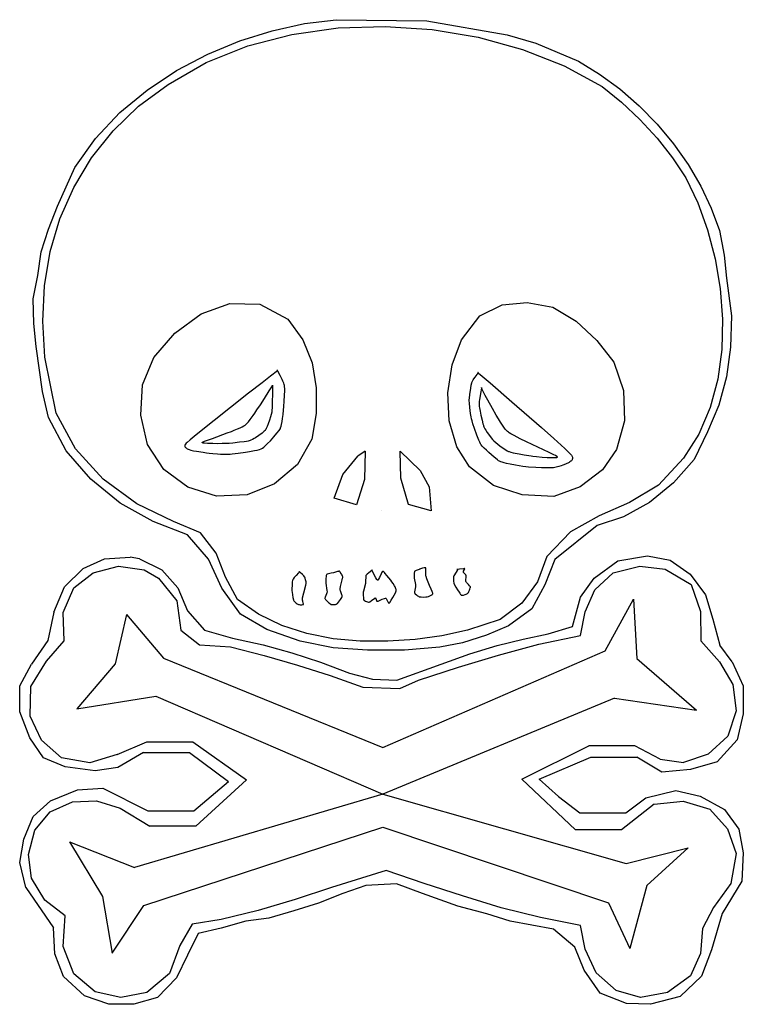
# Model space of a CAD drawing. Extents: x -1.57 to 1.57, y -2.15 to 2.13.
import ezdxf

# ---------------------------------------------------------------- set-up
doc = ezdxf.new("R2010")
doc.units = 0
doc.linetypes.add('DOT', pattern=[0.25, 0, -0.25])

msp = doc.modelspace()

# ---------------------------------------------------------------- linework, layer by layer
at = {"color": 7, "linetype": 'CONTINUOUS'}
for p, q in [((-0.475, 2.087), (-0.335, 2.118)), ((-0.39, 2.071), (-0.189, 2.099)), ((-0.335, 2.118), (-0.198, 2.135)), ((-0.198, 2.135), (0.197, 2.13)), ((-0.189, 2.099), (0.015, 2.106)), ((0.015, 2.106), (0.219, 2.093)), ((0.197, 2.13), (0.546, 2.069)), ((-0.616, 2.043), (-0.475, 2.087)), ((-0.582, 2.021), (-0.39, 2.071)), ((0.219, 2.093), (0.42, 2.059)), ((0.42, 2.059), (0.612, 2.006)), ((0.546, 2.069), (0.67, 2.033)), ((-0.763, 1.949), (-0.582, 2.021)), ((-0.756, 1.985), (-0.616, 2.043)), ((0.67, 2.033), (0.855, 1.954)), ((-0.891, 1.914), (-0.756, 1.985)), ((0.612, 2.006), (0.793, 1.934)), ((-0.928, 1.854), (-0.763, 1.949)), ((0.793, 1.934), (0.958, 1.844)), ((0.855, 1.954), (0.947, 1.898)), ((-1.019, 1.829), (-0.891, 1.914)), ((0.947, 1.898), (1.036, 1.834)), ((-1.056, 1.759), (-0.928, 1.854)), ((0.958, 1.844), (1.042, 1.776)), ((-1.138, 1.731), (-1.019, 1.829)), ((1.036, 1.834), (1.119, 1.761)), ((-1.167, 1.652), (-1.056, 1.759)), ((1.042, 1.776), (1.122, 1.701)), ((1.119, 1.761), (1.197, 1.681)), ((-1.244, 1.619), (-1.138, 1.731)), ((1.122, 1.701), (1.197, 1.62)), ((1.197, 1.681), (1.268, 1.596)), ((-1.261, 1.534), (-1.167, 1.652)), ((-1.334, 1.493), (-1.244, 1.619)), ((1.197, 1.62), (1.264, 1.535)), ((1.268, 1.596), (1.332, 1.506)), ((-1.338, 1.406), (-1.261, 1.534)), ((1.264, 1.535), (1.322, 1.448)), ((1.332, 1.506), (1.387, 1.412)), ((-1.408, 1.324), (-1.334, 1.493)), ((1.322, 1.448), (1.374, 1.339)), ((-1.398, 1.27), (-1.338, 1.406)), ((1.387, 1.412), (1.433, 1.316)), ((1.374, 1.339), (1.416, 1.221)), ((-1.448, 1.224), (-1.408, 1.324)), ((1.433, 1.316), (1.468, 1.219)), ((-1.44, 1.127), (-1.398, 1.27)), ((-1.479, 1.126), (-1.448, 1.224)), ((1.416, 1.221), (1.449, 1.096)), ((1.468, 1.219), (1.489, 1.112)), ((-1.4937, 1.0236), (-1.479, 1.126)), ((-1.465, 0.978), (-1.44, 1.127)), ((1.449, 1.096), (1.471, 0.966)), ((1.489, 1.112), (1.499, 1.012)), ((-1.514, 0.922), (-1.4937, 1.0236)), ((1.499, 1.012), (1.521, 0.848)), ((-1.473, 0.824), (-1.465, 0.978)), ((1.471, 0.966), (1.481, 0.833)), ((-1.512, 0.814), (-1.514, 0.922)), ((-0.785, 0.856), (-0.659, 0.901)), ((-0.659, 0.901), (-0.53, 0.898)), ((0.524, 0.896), (0.633, 0.906)), ((0.633, 0.906), (0.744, 0.885)), ((-0.899, 0.773), (-0.785, 0.856)), ((-0.53, 0.898), (-0.407, 0.833)), ((0.427, 0.848), (0.524, 0.896)), ((0.744, 0.885), (0.846, 0.825)), ((-1.502, 0.714), (-1.512, 0.814)), ((-1.464, 0.668), (-1.473, 0.824)), ((-0.407, 0.833), (-0.343, 0.744)), ((0.347, 0.744), (0.427, 0.848)), ((0.846, 0.825), (0.935, 0.74)), ((1.481, 0.833), (1.478, 0.702)), ((1.521, 0.848), (1.517, 0.712)), ((-0.99, 0.666), (-0.899, 0.773)), ((-0.343, 0.744), (-0.302, 0.643)), ((0.306, 0.634), (0.347, 0.744)), ((0.935, 0.74), (1.01, 0.646)), ((-1.474, 0.519), (-1.502, 0.714)), ((1.478, 0.702), (1.461, 0.573)), ((1.517, 0.712), (1.499, 0.583)), ((-1.414, 0.425), (-1.464, 0.668)), ((-1.039, 0.548), (-0.99, 0.666)), ((-0.302, 0.643), (-0.284, 0.535)), ((1.01, 0.646), (1.051, 0.523)), ((-0.453, 0.608499), (-0.482335, 0.585753)), ((-0.450606, 0.607485), (-0.453, 0.612395)), ((-0.441267, 0.588618), (-0.450606, 0.607485)), ((0.288, 0.513), (0.306, 0.634)), ((0.415525, 0.592655), (0.419591, 0.600708)), ((0.419434, 0.600979), (0.418465, 0.601824)), ((0.418465, 0.601824), (0.421671, 0.599027)), ((0.419823, 0.600639), (0.419434, 0.600979)), ((0.419591, 0.600708), (0.419823, 0.600639)), ((-0.519646, 0.556787), (-0.578231, 0.510929)), ((-0.482335, 0.585753), (-0.519646, 0.556787)), ((-0.432887, 0.571135), (-0.441267, 0.588618)), ((-0.429387, 0.563317), (-0.432887, 0.571135)), ((-0.425706, 0.554492), (-0.429387, 0.563317)), ((0.389672, 0.545802), (0.391944, 0.556508)), ((0.391944, 0.556508), (0.392411, 0.558133)), ((0.392411, 0.558133), (0.393245, 0.56022)), ((0.393245, 0.56022), (0.394975, 0.563595)), ((0.394975, 0.563595), (0.398292, 0.569028)), ((0.398292, 0.569028), (0.401518, 0.573795)), ((0.401518, 0.573795), (0.407288, 0.581783)), ((0.407288, 0.581783), (0.415134, 0.59213)), ((0.415134, 0.59213), (0.415525, 0.592655)), ((0.421671, 0.599027), (0.436467, 0.586033)), ((0.436467, 0.586033), (0.47154, 0.555795)), ((1.461, 0.573), (1.428, 0.449)), ((1.499, 0.583), (1.465, 0.46)), ((-1.448, 0.406), (-1.474, 0.519)), ((-1.047, 0.416), (-1.039, 0.548)), ((-0.509078, 0.488958), (-0.488536, 0.52118)), ((-0.488536, 0.52118), (-0.480025, 0.534635)), ((-0.480025, 0.534635), (-0.476948, 0.539533)), ((-0.476948, 0.539533), (-0.475105, 0.543115)), ((-0.475105, 0.543115), (-0.47378, 0.545764)), ((-0.474685, 0.542895), (-0.47493, 0.512835)), ((-0.47378, 0.545764), (-0.474702, 0.544144)), ((-0.474702, 0.544144), (-0.474593, 0.54507)), ((-0.474593, 0.54507), (-0.474685, 0.542895)), ((-0.423821, 0.549439), (-0.425706, 0.554492)), ((-0.422368, 0.544742), (-0.423821, 0.549439)), ((-0.421822, 0.542186), (-0.422368, 0.544742)), ((-0.421927, 0.50123), (-0.421231, 0.523758)), ((-0.421465, 0.538693), (-0.421822, 0.542186)), ((-0.421234, 0.531889), (-0.421465, 0.538693)), ((-0.421231, 0.523758), (-0.421234, 0.531889)), ((-0.284, 0.535), (-0.284, 0.423)), ((0.383129, 0.50505), (0.387432, 0.533127)), ((0.387432, 0.533127), (0.389672, 0.545802)), ((0.433637, 0.533615), (0.429703, 0.509512)), ((0.433914, 0.535601), (0.433637, 0.533615)), ((0.433868, 0.534698), (0.433914, 0.535601)), ((0.43493, 0.531827), (0.433868, 0.534698)), ((0.436327, 0.527287), (0.43493, 0.531827)), ((0.437123, 0.525624), (0.436327, 0.527287)), ((0.437804, 0.524652), (0.437123, 0.525624)), ((0.4502, 0.50194), (0.437804, 0.524652)), ((0.47154, 0.555795), (0.565692, 0.474302)), ((1.051, 0.523), (1.056, 0.391)), ((-0.578231, 0.510929), (-0.806625, 0.3308)), ((-0.527056, 0.461249), (-0.509078, 0.488958)), ((-0.47493, 0.512835), (-0.475385, 0.470198)), ((-0.424622, 0.45426), (-0.423162, 0.476669)), ((-0.423162, 0.476669), (-0.421927, 0.50123)), ((0.294, 0.391), (0.288, 0.513)), ((0.380638, 0.47942), (0.380681, 0.481856)), ((0.381391, 0.467858), (0.380638, 0.47942)), ((0.380681, 0.481856), (0.381253, 0.489347)), ((0.381253, 0.489347), (0.383129, 0.50505)), ((0.424646, 0.476314), (0.423641, 0.46492)), ((0.425317, 0.482142), (0.424646, 0.476314)), ((0.429703, 0.509512), (0.425317, 0.482142)), ((0.461975, 0.480424), (0.4502, 0.50194)), ((0.481602, 0.445236), (0.461975, 0.480424)), ((0.565692, 0.474302), (0.694946, 0.361642)), ((-0.550938, 0.425327), (-0.541871, 0.438825)), ((-0.541871, 0.438825), (-0.527056, 0.461249)), ((-0.477444, 0.428557), (-0.479746, 0.418695)), ((-0.476962, 0.431916), (-0.477444, 0.428557)), ((-0.47659, 0.436053), (-0.476962, 0.431916)), ((-0.475909, 0.449761), (-0.47659, 0.436053)), ((-0.475385, 0.470198), (-0.475909, 0.449761)), ((-0.428166, 0.419497), (-0.426035, 0.437844)), ((-0.426035, 0.437844), (-0.424622, 0.45426)), ((0.383453, 0.449631), (0.381391, 0.467858)), ((0.386931, 0.423485), (0.383453, 0.449631)), ((0.423641, 0.46492), (0.42371, 0.459397)), ((0.42371, 0.459397), (0.42444, 0.453518)), ((0.42444, 0.453518), (0.425411, 0.447455)), ((0.425411, 0.447455), (0.428088, 0.433316)), ((0.428088, 0.433316), (0.43173, 0.415439)), ((0.498048, 0.416288), (0.481602, 0.445236)), ((1.428, 0.449), (1.379, 0.334)), ((1.465, 0.46), (1.416, 0.344)), ((-1.371, 0.261), (-1.448, 0.406)), ((-1.331, 0.27), (-1.414, 0.425)), ((-1.018, 0.288), (-1.047, 0.416)), ((-0.58333, 0.382091), (-0.579232, 0.386898)), ((-0.579232, 0.386898), (-0.571576, 0.396626)), ((-0.571576, 0.396626), (-0.567013, 0.402669)), ((-0.567013, 0.402669), (-0.558231, 0.414876)), ((-0.558231, 0.414876), (-0.550938, 0.425327)), ((-0.487217, 0.394114), (-0.492584, 0.378848)), ((-0.482725, 0.408222), (-0.487217, 0.394114)), ((-0.479746, 0.418695), (-0.482725, 0.408222)), ((-0.435171, 0.374831), (-0.43263, 0.388182)), ((-0.43263, 0.388182), (-0.430575, 0.400977)), ((-0.430575, 0.400977), (-0.428166, 0.419497)), ((-0.284, 0.423), (-0.303, 0.312)), ((0.327, 0.278), (0.294, 0.391)), ((0.389259, 0.409333), (0.386931, 0.423485)), ((0.390959, 0.400138), (0.389259, 0.409333)), ((0.391974, 0.395623), (0.390959, 0.400138)), ((0.393226, 0.391026), (0.391974, 0.395623)), ((0.396999, 0.378633), (0.393226, 0.391026)), ((0.43173, 0.415439), (0.436527, 0.39412)), ((0.436527, 0.39412), (0.440455, 0.377886)), ((0.507678, 0.40015), (0.498048, 0.416288)), ((0.516886, 0.385187), (0.507678, 0.40015)), ((1.056, 0.391), (1.021, 0.266)), ((-0.671535, 0.338428), (-0.652631, 0.345542)), ((-0.652631, 0.345542), (-0.64023, 0.350452)), ((-0.64023, 0.350452), (-0.625643, 0.356437)), ((-0.625643, 0.356437), (-0.61529, 0.360978)), ((-0.61529, 0.360978), (-0.606353, 0.365175)), ((-0.606353, 0.365175), (-0.598899, 0.369086)), ((-0.598899, 0.369086), (-0.595713, 0.370975)), ((-0.595713, 0.370975), (-0.592464, 0.37317)), ((-0.592464, 0.37317), (-0.590388, 0.374861)), ((-0.590388, 0.374861), (-0.586693, 0.378423)), ((-0.586693, 0.378423), (-0.58333, 0.382091)), ((-0.510039, 0.345849), (-0.514523, 0.341947)), ((-0.506813, 0.349025), (-0.510039, 0.345849)), ((-0.505445, 0.350605), (-0.506813, 0.349025)), ((-0.503233, 0.354029), (-0.505445, 0.350605)), ((-0.501099, 0.35817), (-0.503233, 0.354029)), ((-0.497356, 0.36659), (-0.501099, 0.35817)), ((-0.492584, 0.378848), (-0.497356, 0.36659)), ((-0.454821, 0.33728), (-0.4455, 0.34908)), ((-0.4455, 0.34908), (-0.441959, 0.354213)), ((-0.441959, 0.354213), (-0.440032, 0.357926)), ((-0.440032, 0.357926), (-0.439058, 0.360427)), ((-0.439058, 0.360427), (-0.436821, 0.367853)), ((-0.436821, 0.367853), (-0.435171, 0.374831)), ((0.403674, 0.358668), (0.396999, 0.378633)), ((0.414054, 0.32893), (0.403674, 0.358668)), ((0.440455, 0.377886), (0.442141, 0.371839)), ((0.442141, 0.371839), (0.443, 0.368964)), ((0.443, 0.368964), (0.444133, 0.365666)), ((0.444133, 0.365666), (0.44547, 0.362663)), ((0.44547, 0.362663), (0.449097, 0.355949)), ((0.449097, 0.355949), (0.45239, 0.350462)), ((0.45239, 0.350462), (0.458779, 0.340626)), ((0.525465, 0.372058), (0.516886, 0.385187)), ((0.534029, 0.359811), (0.525465, 0.372058)), ((0.539019, 0.35335), (0.534029, 0.359811)), ((0.544284, 0.347386), (0.539019, 0.35335)), ((0.546649, 0.345129), (0.544284, 0.347386)), ((0.551398, 0.341451), (0.546649, 0.345129)), ((0.694946, 0.361642), (0.748333, 0.314302)), ((1.416, 0.344), (1.358, 0.223)), ((-0.832538, 0.309192), (-0.845817, 0.297481)), ((-0.806625, 0.3308), (-0.832538, 0.309192)), ((-0.778085, 0.298614), (-0.772395, 0.301214)), ((-0.772395, 0.301214), (-0.769434, 0.302491)), ((-0.769434, 0.302491), (-0.735601, 0.314958)), ((-0.735601, 0.314958), (-0.671535, 0.338428)), ((-0.59787, 0.3003), (-0.617876, 0.297856)), ((-0.587908, 0.301748), (-0.59787, 0.3003)), ((-0.580017, 0.303089), (-0.587908, 0.301748)), ((-0.575016, 0.304122), (-0.580017, 0.303089)), ((-0.57134, 0.30513), (-0.575016, 0.304122)), ((-0.567727, 0.306593), (-0.57134, 0.30513)), ((-0.560989, 0.310035), (-0.567727, 0.306593)), ((-0.554172, 0.313987), (-0.560989, 0.310035)), ((-0.547704, 0.318011), (-0.554172, 0.313987)), ((-0.533872, 0.327303), (-0.547704, 0.318011)), ((-0.519406, 0.337987), (-0.533872, 0.327303)), ((-0.514523, 0.341947), (-0.519406, 0.337987)), ((-0.495805, 0.292357), (-0.483489, 0.305005)), ((-0.483489, 0.305005), (-0.476053, 0.312955)), ((-0.476053, 0.312955), (-0.468442, 0.321398)), ((-0.468442, 0.321398), (-0.454821, 0.33728)), ((-0.303, 0.312), (-0.366, 0.201)), ((0.422549, 0.307104), (0.414054, 0.32893)), ((0.426557, 0.297908), (0.422549, 0.307104)), ((0.458779, 0.340626), (0.468463, 0.326824)), ((0.468463, 0.326824), (0.476104, 0.316797)), ((0.476104, 0.316797), (0.481941, 0.309989)), ((0.481941, 0.309989), (0.487828, 0.304563)), ((0.487828, 0.304563), (0.496613, 0.297185)), ((0.554668, 0.339227), (0.551398, 0.341451)), ((0.560993, 0.335287), (0.554668, 0.339227)), ((0.575743, 0.326901), (0.560993, 0.335287)), ((0.602679, 0.313048), (0.575743, 0.326901)), ((0.629946, 0.29966), (0.602679, 0.313048)), ((0.728269, 0.253579), (0.629946, 0.29966)), ((0.748333, 0.314302), (0.779969, 0.285798)), ((1.379, 0.334), (1.312, 0.229)), ((-1.264, 0.137), (-1.371, 0.261)), ((-1.21, 0.138), (-1.331, 0.27)), ((-0.946, 0.18), (-1.018, 0.288)), ((-0.85522, 0.283755), (-0.855272, 0.282364)), ((-0.855272, 0.282364), (-0.855107, 0.280947)), ((-0.854928, 0.285302), (-0.85522, 0.283755)), ((-0.855107, 0.280947), (-0.854617, 0.279299)), ((-0.854431, 0.286784), (-0.854928, 0.285302)), ((-0.854617, 0.279299), (-0.853668, 0.277472)), ((-0.853535, 0.288633), (-0.854431, 0.286784)), ((-0.853668, 0.277472), (-0.852447, 0.275866)), ((-0.852442, 0.29035), (-0.853535, 0.288633)), ((-0.852447, 0.275866), (-0.850024, 0.273587)), ((-0.849822, 0.293527), (-0.852442, 0.29035)), ((-0.850024, 0.273587), (-0.846477, 0.271187)), ((-0.845817, 0.297481), (-0.849822, 0.293527)), ((-0.846477, 0.271187), (-0.844425, 0.270069)), ((-0.844425, 0.270069), (-0.840186, 0.268127)), ((-0.840186, 0.268127), (-0.835768, 0.26646)), ((-0.835768, 0.26646), (-0.829481, 0.264494)), ((-0.829481, 0.264494), (-0.823718, 0.262979)), ((-0.823718, 0.262979), (-0.817321, 0.261525)), ((-0.817321, 0.261525), (-0.805104, 0.259191)), ((-0.805104, 0.259191), (-0.775086, 0.25457)), ((-0.780217, 0.296697), (-0.780121, 0.297136)), ((-0.779882, 0.296141), (-0.780217, 0.296697)), ((-0.780121, 0.297136), (-0.779701, 0.297611)), ((-0.779246, 0.295728), (-0.779882, 0.296141)), ((-0.779701, 0.297611), (-0.778085, 0.298614)), ((-0.778351, 0.295358), (-0.779246, 0.295728)), ((-0.7754, 0.294612), (-0.778351, 0.295358)), ((-0.770376, 0.293871), (-0.7754, 0.294612)), ((-0.75712, 0.292826), (-0.770376, 0.293871)), ((-0.749934, 0.292507), (-0.75712, 0.292826)), ((-0.733549, 0.292133), (-0.749934, 0.292507)), ((-0.712541, 0.291967), (-0.733549, 0.292133)), ((-0.692992, 0.292106), (-0.712541, 0.291967)), ((-0.676479, 0.292492), (-0.692992, 0.292106)), ((-0.662208, 0.293461), (-0.676479, 0.292492)), ((-0.646818, 0.294852), (-0.662208, 0.293461)), ((-0.617876, 0.297856), (-0.646818, 0.294852)), ((-0.591995, 0.255005), (-0.574706, 0.257783)), ((-0.574706, 0.257783), (-0.551921, 0.261862)), ((-0.551921, 0.261862), (-0.540245, 0.264386)), ((-0.540245, 0.264386), (-0.530079, 0.267034)), ((-0.530079, 0.267034), (-0.523842, 0.269253)), ((-0.523842, 0.269253), (-0.520558, 0.271036)), ((-0.520558, 0.271036), (-0.517405, 0.273182)), ((-0.517405, 0.273182), (-0.512391, 0.277105)), ((-0.512391, 0.277105), (-0.503413, 0.28505)), ((-0.503413, 0.28505), (-0.495805, 0.292357)), ((-0.071, 0.26), (-0.103, 0.238)), ((-0.071, 0.26), (-0.074, 0.136)), ((0.083, 0.142), (0.081, 0.26)), ((0.081, 0.26), (0.167, 0.176)), ((0.382, 0.192), (0.327, 0.278)), ((0.429784, 0.291524), (0.426557, 0.297908)), ((0.43128, 0.289065), (0.429784, 0.291524)), ((0.433048, 0.28666), (0.43128, 0.289065)), ((0.437081, 0.281876), (0.433048, 0.28666)), ((0.44117, 0.277423), (0.437081, 0.281876)), ((0.445713, 0.272695), (0.44117, 0.277423)), ((0.4552, 0.263347), (0.445713, 0.272695)), ((0.46531, 0.253791), (0.4552, 0.263347)), ((0.496613, 0.297185), (0.505386, 0.290139)), ((0.505386, 0.290139), (0.514465, 0.283088)), ((0.514465, 0.283088), (0.524163, 0.275826)), ((0.524163, 0.275826), (0.539278, 0.265249)), ((0.539278, 0.265249), (0.545471, 0.261389)), ((0.545471, 0.261389), (0.551235, 0.258374)), ((0.551235, 0.258374), (0.553793, 0.257407)), ((0.553793, 0.257407), (0.561595, 0.255164)), ((0.779969, 0.285798), (0.795753, 0.271163)), ((0.795753, 0.271163), (0.810763, 0.256911)), ((0.810763, 0.256911), (0.819857, 0.247799)), ((1.021, 0.266), (0.96, 0.178)), ((-0.775086, 0.25457), (-0.768221, 0.253146)), ((-0.768221, 0.253146), (-0.761772, 0.252169)), ((-0.761772, 0.252169), (-0.749649, 0.250711)), ((-0.749649, 0.250711), (-0.734248, 0.249353)), ((-0.734248, 0.249353), (-0.713762, 0.247783)), ((-0.713762, 0.247783), (-0.699693, 0.24688)), ((-0.699693, 0.24688), (-0.689102, 0.246427)), ((-0.689102, 0.246427), (-0.675114, 0.246021)), ((-0.675114, 0.246021), (-0.668512, 0.246044)), ((-0.668512, 0.246044), (-0.664186, 0.246171)), ((-0.664186, 0.246171), (-0.658513, 0.24659)), ((-0.658513, 0.24659), (-0.649609, 0.247449)), ((-0.649609, 0.247449), (-0.623796, 0.250674)), ((-0.623796, 0.250674), (-0.591995, 0.255005)), ((-0.169, 0.158), (-0.103, 0.238)), ((0.477267, 0.243001), (0.46531, 0.253791)), ((0.488931, 0.232928), (0.477267, 0.243001)), ((0.494572, 0.228293), (0.488931, 0.232928)), ((0.503366, 0.221445), (0.494572, 0.228293)), ((0.508563, 0.217772), (0.503366, 0.221445)), ((0.512707, 0.21525), (0.508563, 0.217772)), ((0.51477, 0.214267), (0.512707, 0.21525)), ((0.518779, 0.21273), (0.51477, 0.214267)), ((0.561595, 0.255164), (0.571457, 0.252805)), ((0.571457, 0.252805), (0.580264, 0.250873)), ((0.580264, 0.250873), (0.598384, 0.247342)), ((0.598384, 0.247342), (0.620279, 0.243326)), ((0.620279, 0.243326), (0.640261, 0.240049)), ((0.640261, 0.240049), (0.650332, 0.23846)), ((0.650332, 0.23846), (0.656634, 0.237725)), ((0.656634, 0.237725), (0.672924, 0.236078)), ((0.672924, 0.236078), (0.697206, 0.234055)), ((0.697206, 0.234055), (0.720206, 0.232366)), ((0.720206, 0.232366), (0.733696, 0.231708)), ((0.748776, 0.243739), (0.728269, 0.253579)), ((0.733696, 0.231708), (0.749624, 0.231414)), ((0.755622, 0.240248), (0.748776, 0.243739)), ((0.749624, 0.231414), (0.757785, 0.231771)), ((0.761821, 0.236804), (0.755622, 0.240248)), ((0.757785, 0.231771), (0.761108, 0.232203)), ((0.761108, 0.232203), (0.763119, 0.23271)), ((0.763799, 0.235452), (0.761821, 0.236804)), ((0.763119, 0.23271), (0.764174, 0.233223)), ((0.764552, 0.234636), (0.763799, 0.235452)), ((0.764174, 0.233223), (0.764704, 0.233922)), ((0.764704, 0.233922), (0.764552, 0.234636)), ((0.82296, 0.216023), (0.818534, 0.212435)), ((0.819857, 0.247799), (0.823092, 0.244262)), ((0.824677, 0.217756), (0.82296, 0.216023)), ((0.823092, 0.244262), (0.825401, 0.241439)), ((0.826201, 0.219574), (0.824677, 0.217756)), ((0.825401, 0.241439), (0.82724, 0.238657)), ((0.827707, 0.221828), (0.826201, 0.219574)), ((0.82724, 0.238657), (0.828412, 0.236355)), ((0.828866, 0.22422), (0.827707, 0.221828)), ((0.828412, 0.236355), (0.829426, 0.233426)), ((0.829534, 0.226366), (0.828866, 0.22422)), ((0.829426, 0.233426), (0.829855, 0.230917)), ((0.82986, 0.228436), (0.829534, 0.226366)), ((0.829855, 0.230917), (0.82986, 0.228436)), ((1.312, 0.229), (1.204, 0.112)), ((1.358, 0.223), (1.268, 0.122)), ((-0.842, 0.103), (-0.946, 0.18)), ((-0.366, 0.201), (-0.465, 0.118)), ((0.167, 0.176), (0.206, 0.104)), ((0.487, 0.11), (0.382, 0.192)), ((0.524192, 0.210998), (0.518779, 0.21273)), ((0.532324, 0.208733), (0.524192, 0.210998)), ((0.54325, 0.206117), (0.532324, 0.208733)), ((0.558816, 0.202668), (0.54325, 0.206117)), ((0.581442, 0.198335), (0.558816, 0.202668)), ((0.613699, 0.192789), (0.581442, 0.198335)), ((0.626144, 0.191258), (0.613699, 0.192789)), ((0.638885, 0.190164), (0.626144, 0.191258)), ((0.67073, 0.188098), (0.638885, 0.190164)), ((0.694884, 0.186879), (0.67073, 0.188098)), ((0.713083, 0.186411), (0.694884, 0.186879)), ((0.727462, 0.18631), (0.713083, 0.186411)), ((0.733309, 0.186453), (0.727462, 0.18631)), ((0.743202, 0.187153), (0.733309, 0.186453)), ((0.74641, 0.187689), (0.743202, 0.187153)), ((0.769704, 0.193183), (0.74641, 0.187689)), ((0.78089, 0.196241), (0.769704, 0.193183)), ((0.787792, 0.198373), (0.78089, 0.196241)), ((0.798662, 0.20224), (0.787792, 0.198373)), ((0.805641, 0.205194), (0.798662, 0.20224)), ((0.809952, 0.207286), (0.805641, 0.205194)), ((0.815598, 0.210481), (0.809952, 0.207286)), ((0.818534, 0.212435), (0.815598, 0.210481)), ((0.96, 0.178), (0.863, 0.104)), ((-1.136, 0.034), (-1.264, 0.137)), ((-1.064, 0.031), (-1.21, 0.138)), ((-0.206, 0.055), (-0.169, 0.158)), ((-0.074, 0.136), (-0.109, 0.026)), ((0.117, 0.027), (0.083, 0.142)), ((-0.717, 0.064), (-0.842, 0.103)), ((-0.465, 0.118), (-0.584, 0.069)), ((0.206, 0.104), (0.216, 0)), ((0.611, 0.07), (0.487, 0.11)), ((0.863, 0.104), (0.749, 0.062)), ((1.204, 0.112), (1.078, 0.037)), ((1.268, 0.122), (1.164, 0.037)), ((-0.584, 0.069), (-0.717, 0.064)), ((-0.109, 0.026), (-0.206, 0.055)), ((0.749, 0.062), (0.611, 0.07)), ((-0.993, -0.046), (-1.136, 0.034)), ((-0.904, -0.046), (-1.064, 0.031)), ((0.216, 0), (0.117, 0.027)), ((1.078, 0.037), (0.945, -0.021)), ((1.164, 0.037), (1.052, -0.026)), ((0.945, -0.021), (0.821, -0.091)), ((1.052, -0.026), (0.937, -0.063)), ((-0.844, -0.104), (-0.993, -0.046)), ((-0.787, -0.095), (-0.904, -0.046)), ((0.937, -0.063), (0.753, -0.211)), ((-0.753, -0.21), (-0.844, -0.104)), ((-0.719, -0.184), (-0.787, -0.095)), ((0.821, -0.091), (0.718, -0.198)), ((-1.2965, -0.2507), (-1.205, -0.209)), ((-1.205, -0.209), (-1.093, -0.2019)), ((-1.053, -0.209), (-1.093, -0.2019)), ((-1.053, -0.209), (-0.955, -0.256)), ((-0.694, -0.336), (-0.753, -0.21)), ((-0.679, -0.288), (-0.719, -0.184)), ((0.718, -0.198), (0.677, -0.308)), ((0.753, -0.211), (0.709, -0.322)), ((1.027, -0.217), (1.155, -0.195)), ((1.155, -0.195), (1.254, -0.215)), ((-1.378, -0.331), (-1.2965, -0.2507)), ((-1.254, -0.269), (-1.144, -0.24)), ((-1.144, -0.24), (-1.032, -0.256)), ((-1.032, -0.256), (-0.969, -0.292)), ((-0.955, -0.256), (-0.886, -0.335)), ((0.163902, -0.255594), (0.150104, -0.259743)), ((0.164858, -0.255261), (0.163902, -0.255594)), ((0.165055, -0.253262), (0.164153, -0.253712)), ((0.164153, -0.253712), (0.164252, -0.253936)), ((0.164252, -0.253936), (0.165324, -0.254815)), ((0.165324, -0.254815), (0.164858, -0.255261)), ((0.178144, -0.249337), (0.165055, -0.253262)), ((0.185573, -0.247567), (0.178144, -0.249337)), ((0.189381, -0.247041), (0.185573, -0.247567)), ((0.191447, -0.247174), (0.189381, -0.247041)), ((0.19203, -0.247494), (0.191447, -0.247174)), ((0.191761, -0.276144), (0.192829, -0.254277)), ((0.19228, -0.247905), (0.19203, -0.247494)), ((0.192673, -0.249812), (0.19228, -0.247905)), ((0.192829, -0.254277), (0.192673, -0.249812)), ((0.339148, -0.253593), (0.327246, -0.255392)), ((0.327258, -0.255403), (0.328758, -0.255494)), ((0.328758, -0.255494), (0.329449, -0.255702)), ((0.329449, -0.255702), (0.329894, -0.256053)), ((0.330037, -0.25649), (0.329848, -0.257202)), ((0.329894, -0.256053), (0.330037, -0.25649)), ((0.355457, -0.251543), (0.339148, -0.253593)), ((0.358733, -0.251304), (0.355457, -0.251543)), ((0.355847, -0.262433), (0.360025, -0.25522)), ((0.360301, -0.251289), (0.358733, -0.251304)), ((0.360025, -0.25522), (0.361219, -0.252527)), ((0.361017, -0.251432), (0.360301, -0.251289)), ((0.361205, -0.251634), (0.361017, -0.251432)), ((0.361285, -0.251982), (0.361205, -0.251634)), ((0.361219, -0.252527), (0.361285, -0.251982)), ((0.924, -0.293), (1.027, -0.217)), ((1.006, -0.27), (1.123, -0.24)), ((1.123, -0.24), (1.232, -0.253)), ((1.232, -0.253), (1.345, -0.32)), ((1.254, -0.215), (1.341, -0.275)), ((-1.337, -0.334), (-1.254, -0.269)), ((-0.969, -0.292), (-0.89, -0.391)), ((-0.626, -0.386), (-0.679, -0.288)), ((-0.384974, -0.297226), (-0.386493, -0.300161)), ((-0.3798, -0.290218), (-0.384974, -0.297226)), ((-0.371935, -0.28092), (-0.3798, -0.290218)), ((-0.361168, -0.268848), (-0.371935, -0.28092)), ((-0.360015, -0.267103), (-0.361168, -0.268848)), ((-0.358946, -0.264814), (-0.360015, -0.267103)), ((-0.358644, -0.26453), (-0.358946, -0.264814)), ((-0.358259, -0.264477), (-0.358644, -0.26453)), ((-0.357465, -0.264843), (-0.358259, -0.264477)), ((-0.353547, -0.26821), (-0.357465, -0.264843)), ((-0.344356, -0.276896), (-0.353547, -0.26821)), ((-0.338574, -0.282752), (-0.344356, -0.276896)), ((-0.335055, -0.286737), (-0.338574, -0.282752)), ((-0.333914, -0.288405), (-0.335055, -0.286737)), ((-0.332144, -0.292927), (-0.333914, -0.288405)), ((-0.330274, -0.299751), (-0.332144, -0.292927)), ((-0.242237, -0.294605), (-0.242701, -0.302548)), ((-0.24117, -0.284837), (-0.242237, -0.294605)), ((-0.240514, -0.281183), (-0.24117, -0.284837)), ((-0.239386, -0.277436), (-0.240514, -0.281183)), ((-0.238957, -0.276706), (-0.239386, -0.277436)), ((-0.238409, -0.276183), (-0.238957, -0.276706)), ((-0.236027, -0.274965), (-0.238409, -0.276183)), ((-0.230962, -0.273359), (-0.236027, -0.274965)), ((-0.219119, -0.270737), (-0.230962, -0.273359)), ((-0.209766, -0.268848), (-0.219119, -0.270737)), ((-0.191724, -0.263926), (-0.209766, -0.268848)), ((-0.186931, -0.262989), (-0.191724, -0.263926)), ((-0.185217, -0.262797), (-0.186931, -0.262989)), ((-0.182976, -0.262891), (-0.185217, -0.262797)), ((-0.182285, -0.263201), (-0.182976, -0.262891)), ((-0.181522, -0.263823), (-0.182285, -0.263201)), ((-0.179571, -0.266055), (-0.181522, -0.263823)), ((-0.175786, -0.271737), (-0.179571, -0.266055)), ((-0.173634, -0.275577), (-0.175786, -0.271737)), ((-0.171955, -0.278959), (-0.173634, -0.275577)), ((-0.16978, -0.284413), (-0.171955, -0.278959)), ((-0.171239, -0.300321), (-0.169443, -0.292066)), ((-0.16913, -0.287017), (-0.16978, -0.284413)), ((-0.169443, -0.292066), (-0.169065, -0.289467)), ((-0.169065, -0.289467), (-0.16913, -0.287017)), ((-0.069306, -0.288419), (-0.06959, -0.304383)), ((-0.069029, -0.284894), (-0.069306, -0.288419)), ((-0.068632, -0.282279), (-0.069029, -0.284894)), ((-0.068085, -0.280528), (-0.068632, -0.282279)), ((-0.066983, -0.278971), (-0.068085, -0.280528)), ((-0.063519, -0.275522), (-0.066983, -0.278971)), ((-0.055341, -0.268725), (-0.063519, -0.275522)), ((-0.042835, -0.259143), (-0.055341, -0.268725)), ((-0.042022, -0.258227), (-0.042835, -0.259143)), ((-0.041825, -0.25773), (-0.042022, -0.258227)), ((-0.040534, -0.259805), (-0.04183, -0.257088)), ((-0.04182, -0.257098), (-0.041825, -0.25773)), ((-0.030434, -0.280641), (-0.040534, -0.259805)), ((-0.02513, -0.291008), (-0.030434, -0.280641)), ((-0.02124, -0.297737), (-0.02513, -0.291008)), ((-0.019117, -0.300694), (-0.02124, -0.297737)), ((-0.014059, -0.297669), (-0.016214, -0.300905)), ((-0.009835, -0.289462), (-0.014059, -0.297669)), ((-0.002142, -0.273626), (-0.009835, -0.289462)), ((-0.000015, -0.26967), (-0.002142, -0.273626)), ((0.002941, -0.265084), (-0.000015, -0.26967)), ((0.004049, -0.263846), (0.002941, -0.265084)), ((0.004992, -0.263171), (0.004049, -0.263846)), ((0.005424, -0.263034), (0.004992, -0.263171)), ((0.006286, -0.263194), (0.005424, -0.263034)), ((0.007747, -0.264088), (0.006286, -0.263194)), ((0.008953, -0.265057), (0.007747, -0.264088)), ((0.01249, -0.268439), (0.008953, -0.265057)), ((0.015755, -0.271898), (0.01249, -0.268439)), ((0.023355, -0.280695), (0.015755, -0.271898)), ((0.031642, -0.290865), (0.023355, -0.280695)), ((0.039401, -0.300804), (0.031642, -0.290865)), ((0.141627, -0.27595), (0.14147, -0.285779)), ((0.14147, -0.285779), (0.141586, -0.288561)), ((0.141586, -0.288561), (0.142138, -0.292638)), ((0.142156, -0.268827), (0.141627, -0.27595)), ((0.142138, -0.292638), (0.146861, -0.320285)), ((0.142562, -0.266018), (0.142156, -0.268827)), ((0.142978, -0.264238), (0.142562, -0.266018)), ((0.143445, -0.263118), (0.142978, -0.264238)), ((0.144278, -0.262325), (0.143445, -0.263118)), ((0.147278, -0.260821), (0.144278, -0.262325)), ((0.150104, -0.259743), (0.147278, -0.260821)), ((0.191771, -0.279817), (0.191761, -0.276144)), ((0.191984, -0.282178), (0.191771, -0.279817)), ((0.193009, -0.285866), (0.191984, -0.282178)), ((0.196298, -0.294979), (0.193009, -0.285866)), ((0.202425, -0.310538), (0.196298, -0.294979)), ((0.311832, -0.290378), (0.311742, -0.298045)), ((0.311742, -0.298045), (0.312093, -0.303886)), ((0.312414, -0.28619), (0.311832, -0.290378)), ((0.314352, -0.282061), (0.312414, -0.28619)), ((0.317033, -0.277423), (0.314352, -0.282061)), ((0.328838, -0.258892), (0.317033, -0.277423)), ((0.329848, -0.257202), (0.328838, -0.258892)), ((0.355065, -0.264646), (0.355232, -0.263874)), ((0.355232, -0.265398), (0.355065, -0.264646)), ((0.355232, -0.263874), (0.355847, -0.262433)), ((0.356542, -0.267374), (0.355232, -0.265398)), ((0.364213, -0.276452), (0.356542, -0.267374)), ((0.365838, -0.278698), (0.364213, -0.276452)), ((0.366652, -0.280257), (0.365838, -0.278698)), ((0.36618, -0.302236), (0.366922, -0.285247)), ((0.366802, -0.280834), (0.366652, -0.280257)), ((0.366922, -0.285247), (0.366802, -0.280834)), ((0.864, -0.375), (0.924, -0.293)), ((0.927, -0.344), (1.006, -0.27)), ((1.341, -0.275), (1.407, -0.365)), ((-1.424, -0.441), (-1.378, -0.331)), ((-1.384, -0.442), (-1.337, -0.334)), ((-0.886, -0.335), (-0.843, -0.434)), ((-0.614, -0.449), (-0.694, -0.336)), ((-0.389387, -0.323001), (-0.390231, -0.339211)), ((-0.390231, -0.339211), (-0.390228, -0.347435)), ((-0.388299, -0.310666), (-0.389387, -0.323001)), ((-0.386967, -0.301912), (-0.388299, -0.310666)), ((-0.386493, -0.300161), (-0.386967, -0.301912)), ((-0.337752, -0.356866), (-0.329356, -0.32366)), ((-0.328624, -0.308423), (-0.330274, -0.299751)), ((-0.329356, -0.32366), (-0.328745, -0.320706)), ((-0.328745, -0.320706), (-0.328234, -0.317882)), ((-0.328209, -0.312061), (-0.328624, -0.308423)), ((-0.328234, -0.317882), (-0.328068, -0.315234)), ((-0.328068, -0.315234), (-0.328209, -0.312061)), ((-0.242701, -0.302548), (-0.242776, -0.306364)), ((-0.242776, -0.306364), (-0.24273, -0.308373)), ((-0.24273, -0.308373), (-0.242119, -0.313797)), ((-0.242119, -0.313797), (-0.237418, -0.345828)), ((-0.180622, -0.340147), (-0.180452, -0.338722)), ((-0.180588, -0.341843), (-0.180622, -0.340147)), ((-0.180034, -0.344562), (-0.180588, -0.341843)), ((-0.180452, -0.338722), (-0.178377, -0.328977)), ((-0.178377, -0.328977), (-0.171239, -0.300321)), ((-0.070412, -0.315567), (-0.078672, -0.348765)), ((-0.069909, -0.312722), (-0.070412, -0.315567)), ((-0.06959, -0.304383), (-0.069909, -0.312722)), ((-0.017961, -0.301729), (-0.019117, -0.300694)), ((-0.017525, -0.301848), (-0.017961, -0.301729)), ((-0.017178, -0.301748), (-0.017525, -0.301848)), ((-0.016214, -0.300905), (-0.017178, -0.301748)), ((0.045028, -0.308414), (0.039401, -0.300804)), ((0.049892, -0.315836), (0.045028, -0.308414)), ((0.055572, -0.325314), (0.049892, -0.315836)), ((0.058482, -0.330647), (0.055572, -0.325314)), ((0.060662, -0.335078), (0.058482, -0.330647)), ((0.062125, -0.338486), (0.060662, -0.335078)), ((0.063199, -0.341532), (0.062125, -0.338486)), ((0.063842, -0.344261), (0.063199, -0.341532)), ((0.146937, -0.330207), (0.143541, -0.3518)), ((0.146861, -0.320285), (0.147371, -0.324755)), ((0.147376, -0.326048), (0.146937, -0.330207)), ((0.147371, -0.324755), (0.147376, -0.326048)), ((0.208123, -0.324524), (0.202425, -0.310538)), ((0.215548, -0.340289), (0.208123, -0.324524)), ((0.220243, -0.35068), (0.215548, -0.340289)), ((0.312093, -0.303886), (0.312481, -0.307426)), ((0.312481, -0.307426), (0.313385, -0.312437)), ((0.313385, -0.312437), (0.313998, -0.314579)), ((0.313998, -0.314579), (0.31747, -0.321675)), ((0.31747, -0.321675), (0.323161, -0.331866)), ((0.323161, -0.331866), (0.329816, -0.34318)), ((0.366333, -0.305745), (0.36618, -0.302236)), ((0.366689, -0.307564), (0.366333, -0.305745)), ((0.367059, -0.308338), (0.366689, -0.307564)), ((0.369255, -0.311244), (0.367059, -0.308338)), ((0.377924, -0.320512), (0.369255, -0.311244)), ((0.382608, -0.325603), (0.377924, -0.320512)), ((0.381793, -0.345123), (0.383862, -0.340037)), ((0.384129, -0.327458), (0.382608, -0.325603)), ((0.383862, -0.340037), (0.385546, -0.334957)), ((0.385736, -0.32986), (0.384129, -0.327458)), ((0.385546, -0.334957), (0.386053, -0.332717)), ((0.386046, -0.330584), (0.385736, -0.32986)), ((0.386163, -0.331198), (0.386046, -0.330584)), ((0.386053, -0.332717), (0.386163, -0.331198)), ((0.677, -0.308), (0.609, -0.402)), ((0.709, -0.322), (0.653, -0.426)), ((1.345, -0.32), (1.386, -0.437)), ((-0.390228, -0.347435), (-0.389476, -0.353936)), ((-0.389476, -0.353936), (-0.387823, -0.364741)), ((-0.387823, -0.364741), (-0.385671, -0.376518)), ((-0.385671, -0.376518), (-0.383307, -0.386881)), ((-0.343791, -0.383621), (-0.343712, -0.381533)), ((-0.343286, -0.38815), (-0.343791, -0.383621)), ((-0.343712, -0.381533), (-0.343492, -0.38018)), ((-0.343492, -0.38018), (-0.343135, -0.378308)), ((-0.343135, -0.378308), (-0.337752, -0.356866)), ((-0.246644, -0.379037), (-0.246771, -0.380725)), ((-0.246771, -0.380725), (-0.246612, -0.381527)), ((-0.24583, -0.375957), (-0.246644, -0.379037)), ((-0.246612, -0.381527), (-0.245909, -0.382811)), ((-0.245909, -0.382811), (-0.243896, -0.385358)), ((-0.245413, -0.374645), (-0.24583, -0.375957)), ((-0.239607, -0.360828), (-0.245413, -0.374645)), ((-0.237778, -0.356001), (-0.239607, -0.360828)), ((-0.237059, -0.353292), (-0.237778, -0.356001)), ((-0.237418, -0.345828), (-0.236931, -0.352078)), ((-0.236931, -0.352078), (-0.237059, -0.353292)), ((-0.179181, -0.347303), (-0.180034, -0.344562)), ((-0.175902, -0.355681), (-0.179181, -0.347303)), ((-0.178901, -0.385437), (-0.173623, -0.377283)), ((-0.172304, -0.364726), (-0.175902, -0.355681)), ((-0.173623, -0.377283), (-0.172035, -0.374419)), ((-0.171425, -0.367504), (-0.172304, -0.364726)), ((-0.172035, -0.374419), (-0.171067, -0.372178)), ((-0.170912, -0.370022), (-0.171425, -0.367504)), ((-0.171067, -0.372178), (-0.170869, -0.371102)), ((-0.170869, -0.371102), (-0.170912, -0.370022)), ((-0.07966, -0.353802), (-0.079924, -0.357882)), ((-0.079924, -0.357882), (-0.079924, -0.367209)), ((-0.079924, -0.367209), (-0.079405, -0.377938)), ((-0.078672, -0.348765), (-0.07966, -0.353802)), ((-0.079405, -0.377938), (-0.078611, -0.384452)), ((-0.078611, -0.384452), (-0.078163, -0.386319)), ((-0.044051, -0.389957), (-0.029739, -0.378837)), ((-0.029739, -0.378837), (-0.027413, -0.377565)), ((-0.027413, -0.377565), (-0.02709, -0.377553)), ((-0.02709, -0.377553), (-0.026779, -0.377667)), ((-0.026779, -0.377667), (-0.026059, -0.378443)), ((-0.026059, -0.378443), (-0.024894, -0.381184)), ((-0.024894, -0.381184), (-0.02223, -0.38979)), ((-0.015658, -0.392021), (0.002248, -0.384579)), ((0.002248, -0.384579), (0.011853, -0.380786)), ((0.011853, -0.380786), (0.016669, -0.379484)), ((0.016669, -0.379484), (0.017371, -0.379494)), ((0.017371, -0.379494), (0.018326, -0.379967)), ((0.018326, -0.379967), (0.01963, -0.381348)), ((0.01963, -0.381348), (0.020907, -0.383233)), ((0.020907, -0.383233), (0.0272, -0.395108)), ((0.041629, -0.388506), (0.048711, -0.37687)), ((0.048711, -0.37687), (0.054984, -0.365841)), ((0.054984, -0.365841), (0.059787, -0.35674)), ((0.059787, -0.35674), (0.061783, -0.352509)), ((0.061783, -0.352509), (0.063711, -0.347507)), ((0.063711, -0.347507), (0.063961, -0.345459)), ((0.063961, -0.345459), (0.063842, -0.344261)), ((0.143541, -0.3518), (0.143306, -0.354569)), ((0.143306, -0.354569), (0.143385, -0.357681)), ((0.143385, -0.357681), (0.143671, -0.358511)), ((0.143671, -0.358511), (0.144553, -0.359789)), ((0.144553, -0.359789), (0.146086, -0.361408)), ((0.146086, -0.361408), (0.151111, -0.365551)), ((0.151111, -0.365551), (0.156113, -0.369001)), ((0.156113, -0.369001), (0.160335, -0.371555)), ((0.160335, -0.371555), (0.1636, -0.373202)), ((0.1636, -0.373202), (0.165564, -0.373828)), ((0.165564, -0.373828), (0.167901, -0.374135)), ((0.167901, -0.374135), (0.171326, -0.374371)), ((0.171326, -0.374371), (0.180764, -0.374556)), ((0.180764, -0.374556), (0.19181, -0.374296)), ((0.19181, -0.374296), (0.19491, -0.374074)), ((0.19491, -0.374074), (0.197829, -0.373672)), ((0.197829, -0.373672), (0.203488, -0.371749)), ((0.203488, -0.371749), (0.212042, -0.368002)), ((0.212042, -0.368002), (0.216062, -0.365909)), ((0.216062, -0.365909), (0.220447, -0.363128)), ((0.221682, -0.354281), (0.220243, -0.35068)), ((0.220447, -0.363128), (0.221731, -0.362058)), ((0.222759, -0.35755), (0.221682, -0.354281)), ((0.221731, -0.362058), (0.222698, -0.360954)), ((0.222698, -0.360954), (0.223119, -0.35984)), ((0.223119, -0.35984), (0.222759, -0.35755)), ((0.329816, -0.34318), (0.336622, -0.354142)), ((0.336622, -0.354142), (0.339487, -0.358473)), ((0.339487, -0.358473), (0.343299, -0.363724)), ((0.343299, -0.363724), (0.345077, -0.365664)), ((0.345077, -0.365664), (0.345979, -0.36624)), ((0.345979, -0.36624), (0.34709, -0.366585)), ((0.34709, -0.366585), (0.349648, -0.366755)), ((0.349648, -0.366755), (0.35238, -0.366485)), ((0.35238, -0.366485), (0.355542, -0.365859)), ((0.355542, -0.365859), (0.362465, -0.363793)), ((0.362465, -0.363793), (0.368032, -0.361606)), ((0.368032, -0.361606), (0.372827, -0.359251)), ((0.372827, -0.359251), (0.374103, -0.35844)), ((0.374103, -0.35844), (0.374928, -0.357704)), ((0.374928, -0.357704), (0.376912, -0.354858)), ((0.376912, -0.354858), (0.379251, -0.350563)), ((0.379251, -0.350563), (0.381793, -0.345123)), ((0.829, -0.502), (0.864, -0.375)), ((0.885, -0.439), (0.927, -0.344)), ((0.971808, -0.608457), (1.094738, -0.383943)), ((1.094738, -0.383943), (1.109416, -0.641569)), ((1.407, -0.365), (1.439, -0.471)), ((-0.89, -0.391), (-0.872, -0.519)), ((-0.535, -0.449), (-0.626, -0.386)), ((-0.383307, -0.386881), (-0.382741, -0.38865)), ((-0.382741, -0.38865), (-0.381569, -0.390796)), ((-0.381569, -0.390796), (-0.380217, -0.392513)), ((-0.380217, -0.392513), (-0.375685, -0.397135)), ((-0.375685, -0.397135), (-0.370814, -0.40134)), ((-0.370814, -0.40134), (-0.366712, -0.404461)), ((-0.366712, -0.404461), (-0.36392, -0.406265)), ((-0.36392, -0.406265), (-0.361855, -0.407027)), ((-0.361855, -0.407027), (-0.358865, -0.407502)), ((-0.358865, -0.407502), (-0.353662, -0.407906)), ((-0.353662, -0.407906), (-0.347161, -0.407975)), ((-0.347161, -0.407975), (-0.342518, -0.407611)), ((-0.342397, -0.392445), (-0.343286, -0.38815)), ((-0.342518, -0.407611), (-0.341167, -0.407335)), ((-0.340283, -0.401001), (-0.342397, -0.392445)), ((-0.341167, -0.407335), (-0.340306, -0.407026)), ((-0.340306, -0.407026), (-0.339838, -0.40669)), ((-0.339581, -0.404899), (-0.340283, -0.401001)), ((-0.339838, -0.40669), (-0.339648, -0.406305)), ((-0.339648, -0.406305), (-0.33956, -0.405695)), ((-0.33956, -0.405695), (-0.339581, -0.404899)), ((-0.243896, -0.385358), (-0.240973, -0.3885)), ((-0.240973, -0.3885), (-0.235027, -0.394218)), ((-0.235027, -0.394218), (-0.228681, -0.399806)), ((-0.228681, -0.399806), (-0.222844, -0.40448)), ((-0.222844, -0.40448), (-0.220047, -0.406367)), ((-0.220047, -0.406367), (-0.218447, -0.407011)), ((-0.218447, -0.407011), (-0.216434, -0.407387)), ((-0.216434, -0.407387), (-0.2139, -0.407608)), ((-0.2139, -0.407608), (-0.210299, -0.407665)), ((-0.210299, -0.407665), (-0.205579, -0.407423)), ((-0.205579, -0.407423), (-0.200471, -0.406761)), ((-0.200471, -0.406761), (-0.197581, -0.406118)), ((-0.197581, -0.406118), (-0.195843, -0.40555)), ((-0.195843, -0.40555), (-0.194011, -0.404548)), ((-0.194011, -0.404548), (-0.192325, -0.402908)), ((-0.192325, -0.402908), (-0.187304, -0.396896)), ((-0.187304, -0.396896), (-0.183226, -0.391512)), ((-0.183226, -0.391512), (-0.178901, -0.385437)), ((-0.078163, -0.386319), (-0.077726, -0.387331)), ((-0.077726, -0.387331), (-0.076668, -0.388459)), ((-0.076668, -0.388459), (-0.074596, -0.389929)), ((-0.074596, -0.389929), (-0.069584, -0.392576)), ((-0.069584, -0.392576), (-0.065607, -0.39427)), ((-0.065607, -0.39427), (-0.061566, -0.395705)), ((-0.061566, -0.395705), (-0.057216, -0.396823)), ((-0.057216, -0.396823), (-0.054833, -0.397005)), ((-0.054833, -0.397005), (-0.054114, -0.396858)), ((-0.054114, -0.396858), (-0.051838, -0.395666)), ((-0.051838, -0.395666), (-0.044051, -0.389957)), ((-0.02223, -0.38979), (-0.021644, -0.391098)), ((-0.021644, -0.391098), (-0.020796, -0.392382)), ((-0.020796, -0.392382), (-0.020377, -0.392763)), ((-0.020377, -0.392763), (-0.019443, -0.393077)), ((-0.019443, -0.393077), (-0.018613, -0.392954)), ((-0.018613, -0.392954), (-0.015658, -0.392021)), ((0.0272, -0.395108), (0.029633, -0.399052)), ((0.029633, -0.399052), (0.030376, -0.399957)), ((0.030376, -0.399957), (0.031333, -0.400783)), ((0.031333, -0.400783), (0.032164, -0.401064)), ((0.032164, -0.401064), (0.032676, -0.400953)), ((0.032676, -0.400953), (0.033, -0.400736)), ((0.033, -0.400736), (0.033881, -0.399819)), ((0.033881, -0.399819), (0.035232, -0.398092)), ((0.035232, -0.398092), (0.041629, -0.388506)), ((0.609, -0.402), (0.515, -0.473)), ((0.653, -0.426), (0.552, -0.5)), ((-1.424, -0.441), (-1.45, -0.563)), ((-1.38, -0.565), (-1.384, -0.442)), ((-1.108669, -0.450721), (-1.158599, -0.664847)), ((-1.108669, -0.450721), (-0.947637, -0.640831)), ((-0.843, -0.434), (-0.77, -0.519)), ((-0.499, -0.516), (-0.614, -0.449)), ((-0.434, -0.498), (-0.535, -0.449)), ((0.864, -0.542), (0.885, -0.439)), ((1.386, -0.437), (1.387, -0.565)), ((-0.325, -0.533), (-0.434, -0.498)), ((0.515, -0.473), (0.374, -0.519)), ((0.552, -0.5), (0.456, -0.541)), ((0.724, -0.535), (0.829, -0.502)), ((1.439, -0.471), (1.47, -0.584)), ((-0.872, -0.519), (-0.792, -0.583)), ((-0.77, -0.519), (-0.648, -0.553)), ((-0.648, -0.553), (-0.515, -0.582)), ((-0.354, -0.567), (-0.499, -0.516)), ((-0.211, -0.556), (-0.325, -0.533)), ((-0.093, -0.567), (-0.211, -0.556)), ((0.262, -0.543), (0.146, -0.559)), ((0.374, -0.519), (0.262, -0.543)), ((0.456, -0.541), (0.351, -0.573)), ((0.615, -0.558), (0.724, -0.535)), ((0.684, -0.58), (0.864, -0.542)), ((-1.45, -0.563), (-1.521, -0.667)), ((-1.456, -0.653), (-1.38, -0.565)), ((-0.792, -0.583), (-0.6565, -0.5909)), ((-0.6565, -0.5909), (-0.51, -0.629)), ((-0.515, -0.582), (-0.39, -0.617)), ((-0.21, -0.595), (-0.354, -0.567)), ((-0.061, -0.605), (-0.21, -0.595)), ((0.027, -0.567), (-0.093, -0.567)), ((0.146, -0.559), (0.027, -0.567)), ((0.253, -0.593), (0.1, -0.606)), ((0.351, -0.573), (0.253, -0.593)), ((0.384, -0.621), (0.502, -0.586)), ((0.502, -0.586), (0.615, -0.558)), ((0.508, -0.627), (0.684, -0.58)), ((1.387, -0.565), (1.468, -0.656)), ((1.524, -0.657), (1.47, -0.584)), ((-0.947637, -0.640831), (0.005543, -1.028978)), ((-0.51, -0.629), (-0.365, -0.671)), ((-0.39, -0.617), (-0.266, -0.658)), ((0.1, -0.606), (-0.061, -0.605)), ((0.005543, -1.028978), (0.971808, -0.608457)), ((0.259, -0.667), (0.384, -0.621)), ((0.3345, -0.6799), (0.508, -0.627)), ((1.109416, -0.641569), (1.369234, -0.865863)), ((-1.573, -0.761), (-1.521, -0.667)), ((-1.525, -0.764), (-1.456, -0.653)), ((-1.158599, -0.664847), (-1.325208, -0.860397)), ((-0.365, -0.671), (-0.223, -0.716)), ((-0.266, -0.658), (-0.14, -0.705)), ((0.0659, -0.7363), (0.259, -0.667)), ((0.161, -0.736), (0.3345, -0.6799)), ((1.468, -0.656), (1.527, -0.755)), ((1.524, -0.657), (1.572, -0.761)), ((-0.223, -0.716), (-0.081, -0.766)), ((-0.14, -0.705), (-0.04, -0.732)), ((-1.573, -0.874), (-1.573, -0.761)), ((-1.527, -0.892), (-1.525, -0.764)), ((-0.081, -0.766), (0.07887, -0.772449)), ((-0.04, -0.732), (0.0659, -0.7363)), ((0.07887, -0.772449), (0.161, -0.736)), ((1.527, -0.755), (1.541, -0.869)), ((1.572, -0.761), (1.572, -0.883)), ((-1.325208, -0.860397), (-0.981909, -0.805009)), ((-0.981909, -0.805009), (0.004576, -1.231757)), ((1.011736, -0.814464), (0.004576, -1.231757)), ((1.011736, -0.814464), (1.369234, -0.865863)), ((-1.529, -0.986), (-1.573, -0.874)), ((-1.478, -0.997), (-1.527, -0.892)), ((1.541, -0.869), (1.505, -0.979)), ((1.572, -0.883), (1.546, -0.996)), ((1.505, -0.979), (1.42, -1.057)), ((-1.469, -1.073), (-1.529, -0.986)), ((-1.392, -1.073), (-1.478, -0.997)), ((-1.149, -1.059), (-1.020512, -1.003404)), ((-1.020512, -1.003404), (-0.820512, -1.003404)), ((-0.820512, -1.003404), (-0.587964, -1.168701)), ((0.608869, -1.166314), (0.901, -1.021)), ((1.101, -1.021), (0.901, -1.021)), ((1.211, -1.08), (1.101, -1.021)), ((1.546, -0.996), (1.459, -1.091)), ((-1.149, -1.059), (-1.268, -1.095)), ((-1.035, -1.05), (-1.146, -1.115)), ((-1.035, -1.05), (-0.835, -1.05)), ((-0.835, -1.05), (-0.665, -1.177)), ((1.42, -1.057), (1.312, -1.094)), ((-1.375, -1.113), (-1.469, -1.073)), ((-1.268, -1.095), (-1.392, -1.073)), ((0.685, -1.167), (0.909, -1.07)), ((0.909, -1.07), (1.109, -1.07)), ((1.218, -1.136), (1.109, -1.07)), ((1.211, -1.08), (1.312, -1.094)), ((1.459, -1.091), (1.342, -1.125)), ((-1.245, -1.13), (-1.375, -1.113)), ((-1.146, -1.115), (-1.245, -1.13)), ((1.342, -1.125), (1.218, -1.136)), ((-0.816, -1.304), (-0.665, -1.177)), ((-0.587964, -1.168701), (-0.807999, -1.370203)), ((0.608869, -1.166314), (0.842247, -1.385932)), ((0.685, -1.167), (0.769, -1.242)), ((-1.439, -1.261), (-1.322, -1.212)), ((-1.322, -1.212), (-1.212, -1.206)), ((-1.212, -1.206), (-1.016, -1.304)), ((0.004576, -1.231757), (-1.0738, -1.55)), ((0.004576, -1.231757), (1.063472, -1.532766)), ((1.149, -1.248), (1.279, -1.216)), ((1.279, -1.216), (1.385, -1.24)), ((1.385, -1.24), (1.49, -1.298)), ((-1.515, -1.329), (-1.439, -1.261)), ((-1.441, -1.309), (-1.344, -1.265)), ((-1.344, -1.265), (-1.239, -1.261)), ((-1.239, -1.261), (-1.136, -1.292)), ((0.769, -1.242), (0.862, -1.313)), ((1.184, -1.275), (1.042247, -1.385932)), ((1.062, -1.313), (1.149, -1.248)), ((1.184, -1.275), (1.31, -1.262)), ((1.31, -1.262), (1.426, -1.297)), ((-1.507, -1.388), (-1.441, -1.309)), ((-1.136, -1.292), (-1.007999, -1.370203)), ((-1.016, -1.304), (-0.816, -1.304)), ((0.862, -1.313), (1.062, -1.313)), ((1.426, -1.297), (1.504, -1.382)), ((1.49, -1.298), (1.553, -1.383)), ((-1.555, -1.427), (-1.515, -1.329)), ((-1.535, -1.494), (-1.507, -1.388)), ((-1.033872, -1.715984), (0.005927, -1.375163)), ((-0.807999, -1.370203), (-1.007999, -1.370203)), ((0.005927, -1.375163), (0.985416, -1.704129)), ((1.042247, -1.385932), (0.842247, -1.385932)), ((1.504, -1.382), (1.541, -1.49)), ((1.553, -1.383), (1.572, -1.487)), ((-1.573, -1.529), (-1.555, -1.427)), ((-1.356993, -1.43876), (-1.212911, -1.675731)), ((-1.356993, -1.43876), (-1.0738, -1.55)), ((-1.521, -1.596), (-1.535, -1.494)), ((1.152859, -1.628862), (1.332308, -1.464984)), ((1.541, -1.49), (1.518, -1.62)), ((1.572, -1.487), (1.565, -1.609)), ((-1.546, -1.637), (-1.573, -1.529)), ((0.02, -1.563), (-0.218, -1.637)), ((0.185, -1.62), (0.02, -1.563)), ((-1.464, -1.692), (-1.521, -1.596)), ((0.065, -1.622), (-0.068, -1.629)), ((0.178, -1.663), (0.065, -1.622)), ((0.351, -1.674), (0.185, -1.62)), ((1.518, -1.62), (1.442, -1.724)), ((1.565, -1.609), (1.48, -1.75)), ((-1.546, -1.637), (-1.426, -1.813)), ((-0.218, -1.637), (-0.376, -1.689)), ((-0.169, -1.664), (-0.274, -1.706)), ((-0.068, -1.629), (-0.169, -1.664)), ((0.331, -1.719), (0.178, -1.663)), ((1.152859, -1.628862), (1.078279, -1.902673)), ((-1.376, -1.761), (-1.464, -1.692)), ((-1.212911, -1.675731), (-1.171514, -1.922071)), ((-0.376, -1.689), (-0.536, -1.737)), ((-0.274, -1.706), (-0.382, -1.738)), ((0.519, -1.725), (0.351, -1.674)), ((-1.171514, -1.922071), (-1.033872, -1.715984)), ((-0.536, -1.737), (-0.698, -1.777)), ((-0.382, -1.738), (-0.49, -1.771)), ((0.457, -1.752), (0.331, -1.719)), ((0.558, -1.784), (0.457, -1.752)), ((0.69, -1.768), (0.519, -1.725)), ((1.442, -1.724), (1.394, -1.815)), ((1.48, -1.75), (1.434, -1.908)), ((-1.384, -1.893), (-1.376, -1.761)), ((-0.823, -1.796), (-0.877, -1.89)), ((-0.698, -1.777), (-0.823, -1.796)), ((-0.59, -1.783), (-0.6975, -1.8133)), ((-0.49, -1.771), (-0.59, -1.783)), ((0.7465, -1.8179), (0.558, -1.784)), ((0.864, -1.802), (0.69, -1.768)), ((-1.42, -1.926), (-1.426, -1.813)), ((-0.797, -1.837), (-0.844, -1.932)), ((-0.6975, -1.8133), (-0.797, -1.837)), ((0.84, -1.897), (0.7465, -1.8179)), ((0.885, -1.905), (0.864, -1.802)), ((1.394, -1.815), (1.386, -1.924)), ((-1.337, -2.013), (-1.384, -1.893)), ((-0.877, -1.89), (-0.922, -2.011)), ((0.88, -1.997), (0.84, -1.897)), ((0.932, -2.008), (0.885, -1.905)), ((1.386, -1.924), (1.343, -2.021)), ((1.434, -1.908), (1.39, -2.023)), ((-1.382, -2.024), (-1.42, -1.926)), ((-0.844, -1.932), (-0.892, -2.03)), ((-0.922, -2.011), (-1.021, -2.094)), ((0.95, -2.096), (0.88, -1.997)), ((1.02, -2.085), (0.932, -2.008)), ((-1.292, -2.108), (-1.382, -2.024)), ((-1.245, -2.091), (-1.337, -2.013)), ((-0.892, -2.03), (-0.974, -2.115)), ((1.343, -2.021), (1.243, -2.093)), ((1.39, -2.023), (1.298, -2.111)), ((-1.133, -2.115), (-1.245, -2.091)), ((-1.021, -2.094), (-1.133, -2.115)), ((1.065, -2.141), (0.95, -2.096)), ((1.125, -2.116), (1.02, -2.085)), ((1.243, -2.093), (1.125, -2.116)), ((-1.185, -2.144), (-1.292, -2.108)), ((-0.974, -2.115), (-1.077, -2.144)), ((1.298, -2.111), (1.169, -2.145)), ((-1.077, -2.144), (-1.185, -2.144)), ((1.169, -2.145), (1.065, -2.141))]:
    msp.add_line(p, q, dxfattribs=at)
at = {"color": 7, "linetype": 'DOT'}
for p, q in [((1.322, 1.448), (1.322, 1.448, 0.125)), ((-0.407, 0.833), (-0.407, 0.833, 0.125)), ((1.01, 0.646), (1.01, 0.646, 0.125)), ((0, 0), (0, 0, 0.2894))]:
    msp.add_line(p, q, dxfattribs=at)
at = {"layer": 'Default', "color": 7, "linetype": 'CONTINUOUS'}
for p, q in [((1.063472, -1.532766), (1.332308, -1.464984)), ((0.985416, -1.704129), (1.078279, -1.902673))]:
    msp.add_line(p, q, dxfattribs=at)

doc.saveas('drawing.dxf')
